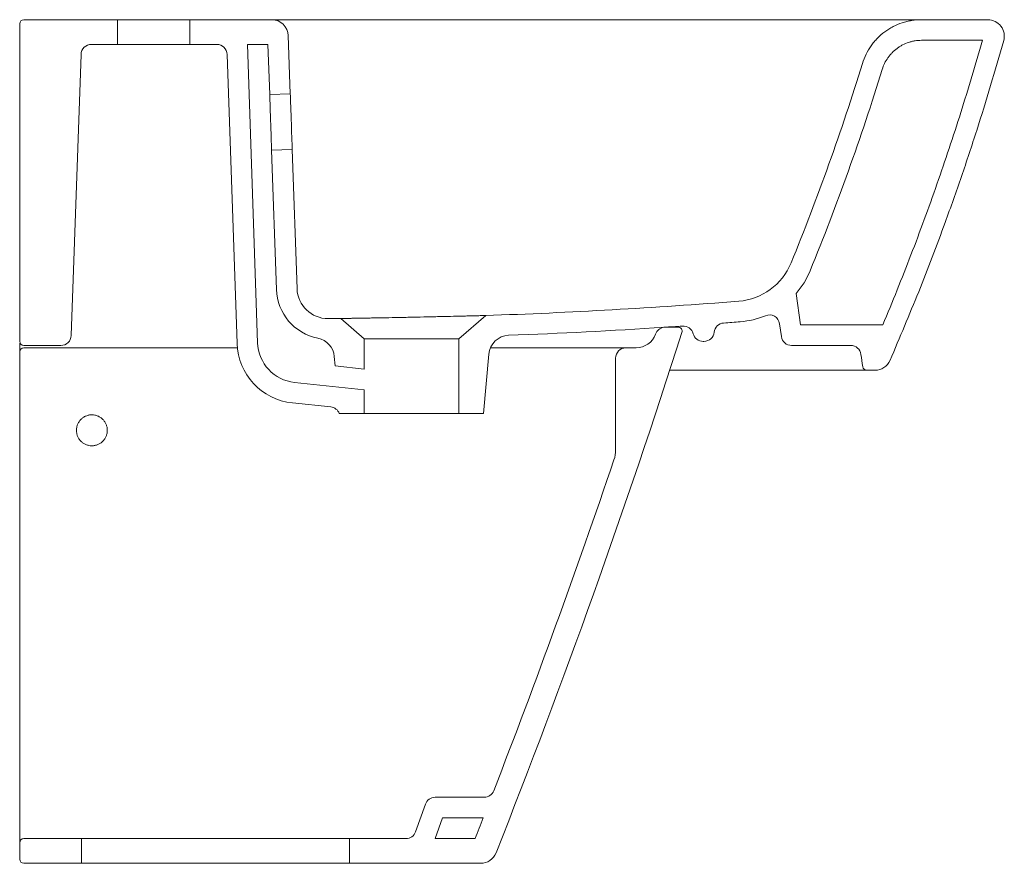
# Model space of a CAD drawing. Header units: millimetres. Extents: x 3522.581 to 3523.059, y 1941.55 to 1941.959.
import ezdxf

# ---------------------------------------------------------------- set-up
doc = ezdxf.new("R2010")
doc.units = ezdxf.units.MM
doc.linetypes.add('SLD-Solid', pattern=[0])
doc.layers.add('SANINDUSA', color=3, linetype='Continuous')

msp = doc.modelspace()

# ---------------------------------------------------------------- linework, layer by layer
at = {"layer": 'SANINDUSA', "linetype": 'SLD-Solid', "lineweight": 15}
for p, q in [((3522.581213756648, 1941.80274507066), (3522.581213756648, 1941.956745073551)), ((3522.628713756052, 1941.958745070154), (3522.583213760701, 1941.958745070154)), ((3522.628713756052, 1941.946745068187), (3522.628713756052, 1941.958745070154)), ((3522.663713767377, 1941.958745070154), (3522.628713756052, 1941.958745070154)), ((3522.663713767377, 1941.958745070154), (3522.663713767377, 1941.946745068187)), ((3522.703484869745, 1941.958745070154), (3522.663713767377, 1941.958745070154)), ((3523.050715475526, 1941.958745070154), (3523.018599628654, 1941.958745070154)), ((3522.712455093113, 1941.92274656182), (3522.711480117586, 1941.951020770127)), ((3523.048075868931, 1941.94874507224), (3523.018599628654, 1941.94874507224)), ((3522.628713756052, 1941.946745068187), (3522.615972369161, 1941.946745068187)), ((3522.628713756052, 1941.946745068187), (3522.663713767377, 1941.946745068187)), ((3522.676779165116, 1941.946745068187), (3522.663713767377, 1941.946745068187)), ((3522.701621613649, 1941.946745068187), (3522.691615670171, 1941.946745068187)), ((3522.696605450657, 1941.802041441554), (3522.691615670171, 1941.946745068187)), ((3522.702461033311, 1941.922401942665), (3522.701621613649, 1941.946745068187)), ((3522.610975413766, 1941.941919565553), (3522.606214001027, 1941.805570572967)), ((3522.686611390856, 1941.801696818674), (3522.681776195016, 1941.941917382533)), ((3522.702461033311, 1941.922401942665), (3522.712455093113, 1941.92274656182)), ((3522.713385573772, 1941.895762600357), (3522.70339151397, 1941.895417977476)), ((3522.705718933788, 1941.827922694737), (3522.70339151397, 1941.895417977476)), ((3522.715712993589, 1941.828267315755), (3522.713385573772, 1941.895762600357)), ((3522.957767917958, 1941.825962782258), (3522.959906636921, 1941.810745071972)), ((3522.748213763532, 1941.803981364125), (3522.736890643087, 1941.813824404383)), ((3522.807213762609, 1941.81528209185), (3522.79421376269, 1941.803981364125)), ((3522.900474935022, 1941.809611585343), (3522.894255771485, 1941.809611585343)), ((3522.949733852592, 1941.811275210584), (3522.950608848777, 1941.805049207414)), ((3522.959906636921, 1941.810745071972), (3522.999792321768, 1941.810745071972)), ((3522.79421376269, 1941.803981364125), (3522.748213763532, 1941.803981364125)), ((3522.748213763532, 1941.7893377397), (3522.748213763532, 1941.803981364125)), ((3522.79421376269, 1941.803981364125), (3522.79421376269, 1941.767745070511)), ((3522.583213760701, 1941.800745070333), (3522.601217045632, 1941.800745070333)), ((3522.87521376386, 1941.799611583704), (3522.880113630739, 1941.799611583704)), ((3522.91266191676, 1941.80274507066), (3522.913054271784, 1941.80274507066)), ((3522.955560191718, 1941.800745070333), (3522.984255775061, 1941.800745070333)), ((3522.734195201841, 1941.790817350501), (3522.733799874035, 1941.795335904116)), ((3522.808734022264, 1941.796551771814), (3522.80621376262, 1941.767745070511)), ((3522.870213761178, 1941.750121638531), (3522.870213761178, 1941.794611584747)), ((3522.734195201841, 1941.790817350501), (3522.748213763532, 1941.7893377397)), ((3522.992027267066, 1941.788745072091), (3522.995980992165, 1941.788745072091)), ((3522.748213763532, 1941.779282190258), (3522.71449429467, 1941.782841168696)), ((3522.748213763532, 1941.767745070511), (3522.748213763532, 1941.779282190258)), ((3522.732068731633, 1941.770930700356), (3522.713444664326, 1941.772896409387)), ((3522.748213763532, 1941.767745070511), (3522.73621376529, 1941.767745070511)), ((3522.748213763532, 1941.767745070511), (3522.79421376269, 1941.767745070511)), ((3522.80621376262, 1941.767745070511), (3522.79421376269, 1941.767745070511)), ((3522.806470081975, 1941.5816115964), (3522.782692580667, 1941.5816115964)), ((3522.77324036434, 1941.564938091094), (3522.777980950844, 1941.578285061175)), ((3522.782670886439, 1941.561611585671), (3522.786222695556, 1941.571611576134)), ((3522.805991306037, 1941.571611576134), (3522.786222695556, 1941.571611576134)), ((3522.61121375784, 1941.561611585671), (3522.583213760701, 1941.561611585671)), ((3522.61121375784, 1941.549611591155), (3522.61121375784, 1941.561611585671)), ((3522.631213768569, 1941.561611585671), (3522.61121375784, 1941.561611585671)), ((3522.631213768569, 1941.561611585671), (3522.721213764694, 1941.561611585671)), ((3522.741213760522, 1941.561611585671), (3522.721213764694, 1941.561611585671)), ((3522.741213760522, 1941.561611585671), (3522.741213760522, 1941.549611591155)), ((3522.768528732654, 1941.561611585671), (3522.741213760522, 1941.561611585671)), ((3522.802058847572, 1941.561611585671), (3522.782670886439, 1941.561611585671)), ((3522.581213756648, 1941.551611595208), (3522.581213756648, 1941.559611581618)), ((3522.61121375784, 1941.549611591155), (3522.583213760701, 1941.549611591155)), ((3522.61121375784, 1941.549611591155), (3522.631213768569, 1941.549611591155)), ((3522.721213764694, 1941.549611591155), (3522.631213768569, 1941.549611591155)), ((3522.721213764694, 1941.549611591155), (3522.741213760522, 1941.549611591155)), ((3522.804779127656, 1941.549611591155), (3522.741213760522, 1941.549611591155))]:
    msp.add_line(p, q, dxfattribs=at)
at = {"layer": 'SANINDUSA', "linetype": 'SLD-Solid', "lineweight": 15, "flags": 128}
for points in [[(3522.702461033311, 1941.922401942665), (3522.702467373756, 1941.922217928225), (3522.702486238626, 1941.921670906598), (3522.702517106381, 1941.920775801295), (3522.702559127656, 1941.919557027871), (3522.702611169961, 1941.918047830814), (3522.702671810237, 1941.916289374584), (3522.702739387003, 1941.914329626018), (3522.702812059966, 1941.912222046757), (3522.702887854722, 1941.91002411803), (3522.70296469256, 1941.907795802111), (3522.703040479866, 1941.905597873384), (3522.703113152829, 1941.903490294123), (3522.703180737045, 1941.901530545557), (3522.70324136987, 1941.899772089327), (3522.703293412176, 1941.89826289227), (3522.703335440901, 1941.89704411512), (3522.703366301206, 1941.896149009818), (3522.703385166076, 1941.895601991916), (3522.70339151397, 1941.895417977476)], [(3522.713385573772, 1941.895762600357), (3522.713379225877, 1941.895946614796), (3522.713360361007, 1941.896493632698), (3522.713329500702, 1941.897388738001), (3522.713287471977, 1941.898607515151), (3522.713235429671, 1941.900116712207), (3522.713174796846, 1941.901875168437), (3522.71310721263, 1941.903834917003), (3522.713034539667, 1941.905942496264), (3522.712958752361, 1941.908140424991), (3522.712881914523, 1941.910368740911), (3522.712806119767, 1941.912566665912), (3522.712733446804, 1941.914674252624), (3522.712665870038, 1941.916633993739), (3522.712605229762, 1941.918392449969), (3522.712553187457, 1941.919901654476), (3522.712511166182, 1941.921120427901), (3522.712480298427, 1941.922015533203), (3522.712461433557, 1941.92256254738), (3522.712455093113, 1941.92274656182)]]:
    msp.add_lwpolyline(points, dxfattribs=at)
at = {"layer": 'SANINDUSA', "linetype": 'SLD-Solid', "lineweight": 15}
for centre, radius, start, end in [((3522.583213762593, 1941.956745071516), 0.002000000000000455, 90, 180), ((3522.703484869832, 1941.950745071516), 0.008000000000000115, 1.974934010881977, 90), ((3523.050715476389, 1941.950745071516), 0.008000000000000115, 344.3651386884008, 90), ((3522.615972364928, 1941.941745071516), 0.00500000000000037, 90, 177.9999999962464), ((3522.67677916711, 1941.941745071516), 0.005000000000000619, 1.974934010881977, 90), ((3522.927520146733, 1941.85213666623), 0.03000000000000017, 274.5483759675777, 337.7180117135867), ((3522.927520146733, 1941.85213666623), 0.03999999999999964, 319.129837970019, 337.7180117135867), ((3522.73070408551, 1941.828784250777), 0.02499999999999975, 181.974934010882, 258.6865781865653), ((3522.73070408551, 1941.828784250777), 0.01499999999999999, 181.974934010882, 270.309834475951), ((3522.716213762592, 1944.508364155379), 2.694619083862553, 271.9353041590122, 274.5483759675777), ((3522.716213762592, 1944.508364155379), 2.694619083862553, 270.309834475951, 270.439657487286), ((3522.927520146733, 1941.85213666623), 0.03999999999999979, 274.5483759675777, 292.557351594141), ((3522.944782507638, 1941.810579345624), 0.005000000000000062, 7.999999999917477, 112.557351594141), ((3522.716213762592, 1944.508364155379), 2.704619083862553, 272.1635424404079, 273.7605257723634), ((3522.89425576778, 1941.804611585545), 0.005000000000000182, 97.53497132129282, 160.5287793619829), ((3522.716213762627, 1944.508364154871), 2.704619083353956, 273.7605257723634, 273.952658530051), ((3522.90047493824, 1941.807611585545), 0.002000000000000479, 342.2573909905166, 90), ((3522.902993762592, 1941.805190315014), 0.005000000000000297, 14.80177147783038, 93.952658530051), ((3522.922993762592, 1941.806646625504), 0.005000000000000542, 94.37668567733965, 173.6936424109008), ((3522.716213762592, 1944.508364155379), 2.704619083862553, 274.3766856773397, 274.5483759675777), ((3522.601217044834, 1941.805745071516), 0.00500000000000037, 270, 357.9999999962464), ((3522.723837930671, 1941.794464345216), 0.0100000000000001, 4.999999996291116, 78.6865781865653), ((3522.818695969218, 1941.795680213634), 0.01000000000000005, 92.1635424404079, 175.0000000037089), ((3522.880113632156, 1941.809611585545), 0.01, 270, 340.5287793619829), ((3522.912661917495, 1941.807745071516), 0.005, 194.8017714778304, 270), ((3522.913054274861, 1941.807745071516), 0.005000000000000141, 270, 353.6936424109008), ((3522.955560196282, 1941.805745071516), 0.004999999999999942, 187.9999999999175, 270), ((3522.583213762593, 1941.802745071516), 0.002000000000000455, 180, 270), ((3522.583213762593, 1941.797611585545), 0.002000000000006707, 90, 180), ((3522.716593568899, 1941.802730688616), 0.03000000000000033, 181.974934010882, 263.9749340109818), ((3522.716593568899, 1941.802730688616), 0.02000000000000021, 181.974934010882, 263.9749340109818), ((3522.875213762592, 1941.794611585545), 0.005, 90, 180), ((3522.984255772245, 1941.795745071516), 0.005, 7.999999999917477, 90), ((3522.992027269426, 1941.790745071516), 0.001999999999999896, 187.9999999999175, 270), ((3522.995980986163, 1941.796745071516), 0.00799999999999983, 270, 336.5026483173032), ((3522.731543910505, 1941.76595831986), 0.005000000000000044, 20.93755968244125, 83.97493401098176), ((3522.855213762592, 1941.750121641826), 0.01500000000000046, 341.2716262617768, 0), ((3522.806470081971, 1941.586611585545), 0.005000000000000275, 270, 338.8122719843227), ((3522.782692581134, 1941.576611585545), 0.005, 90, 160.4459299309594), ((3522.583213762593, 1941.559611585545), 0.002000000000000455, 90, 180), ((3522.768528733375, 1941.566611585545), 0.005, 270, 340.4459299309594), ((3522.583213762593, 1941.551611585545), 0.002000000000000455, 180, 270), ((3522.804779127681, 1941.557611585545), 0.008000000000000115, 270, 338.4175101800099)]:
    msp.add_arc(centre, radius, start, end, dxfattribs=at)
for points, knots in [([(3522.703484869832, 1941.958745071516), (3522.703484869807, 1941.958745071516), (3522.704486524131, 1941.958745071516), (3522.707303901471, 1941.958745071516), (3522.708456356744, 1941.958745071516), (3522.711205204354, 1941.958745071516), (3522.712773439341, 1941.958745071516), (3522.716242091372, 1941.958745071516), (3522.718173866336, 1941.958745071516), (3522.722289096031, 1941.958745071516), (3522.724460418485, 1941.958745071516), (3522.72903874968, 1941.958745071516), (3522.731450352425, 1941.958745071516), (3522.736300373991, 1941.958745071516), (3522.738766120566, 1941.958745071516), (3522.741277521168, 1941.958745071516)], [0, 0, 0, 0, 0.249999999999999, 0.249999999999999, 0.3749999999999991, 0.3749999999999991, 0.4999999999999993, 0.4999999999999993, 0.6249999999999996, 0.6249999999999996, 0.7499999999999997, 0.7499999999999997, 0.8749999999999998, 0.8749999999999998, 1, 1, 1, 1]), ([(3523.018065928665, 1941.958745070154), (3523.018045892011, 1941.958745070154), (3523.017900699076, 1941.958745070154), (3523.016854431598, 1941.958745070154), (3523.014973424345, 1941.958745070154), (3523.012409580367, 1941.958745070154), (3523.009325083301, 1941.958745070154), (3523.006190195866, 1941.958745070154), (3523.003225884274, 1941.958745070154), (3523.000584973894, 1941.958745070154), (3522.997919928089, 1941.958745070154), (3522.995256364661, 1941.958745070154), (3522.992613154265, 1941.958745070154), (3522.989872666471, 1941.958745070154), (3522.987035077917, 1941.958745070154), (3522.984100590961, 1941.958745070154), (3522.981705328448, 1941.958745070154), (3522.979877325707, 1941.958745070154), (3522.978631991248, 1941.958745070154), (3522.977339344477, 1941.958745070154), (3522.975999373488, 1941.958745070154), (3522.97461205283, 1941.958745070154), (3522.97329957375, 1941.958745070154), (3522.971904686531, 1941.958745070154), (3522.97027047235, 1941.958745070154), (3522.968117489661, 1941.958745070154), (3522.966509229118, 1941.958745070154), (3522.965618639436, 1941.958745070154)], [0, 0, 0, 0, 0.01241518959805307, 0.08996501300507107, 0.1650962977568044, 0.2414735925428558, 0.31484641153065, 0.3885280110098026, 0.4354381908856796, 0.4819934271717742, 0.5284746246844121, 0.5692987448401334, 0.6103205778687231, 0.6517215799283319, 0.6936785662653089, 0.7363618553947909, 0.7799322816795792, 0.7970762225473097, 0.8148549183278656, 0.8332750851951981, 0.852343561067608, 0.8720659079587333, 0.8924473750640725, 0.9082877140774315, 0.9314924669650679, 0.9620632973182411, 1, 1, 1, 1]), ([(3522.989923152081, 1941.937561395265), (3522.990394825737, 1941.939095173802), (3522.99098233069, 1941.940570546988), (3522.9923793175, 1941.943409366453), (3522.993188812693, 1941.944772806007), (3522.994344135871, 1941.946404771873), (3522.994582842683, 1941.946728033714), (3522.99507068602, 1941.947361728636), (3522.995320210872, 1941.94767275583), (3522.996085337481, 1941.94858864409), (3522.996617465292, 1941.949176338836), (3522.99827890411, 1941.950871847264), (3522.999472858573, 1941.951912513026), (3523.001396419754, 1941.953335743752), (3523.002062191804, 1941.953788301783), (3523.003416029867, 1941.954631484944), (3523.004106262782, 1941.955023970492), (3523.006216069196, 1941.956115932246), (3523.007674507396, 1941.956730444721), (3523.0099411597, 1941.957479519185), (3523.010712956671, 1941.957700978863), (3523.012267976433, 1941.958080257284), (3523.013049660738, 1941.958238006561), (3523.015407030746, 1941.958617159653), (3523.016994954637, 1941.958745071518), (3523.018599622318, 1941.958745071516)], [0, 0, 0, 0, 0.1250000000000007, 0.1250000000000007, 0.2500000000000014, 0.2500000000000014, 0.2812500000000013, 0.2812500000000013, 0.3125000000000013, 0.3125000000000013, 0.375000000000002, 0.375000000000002, 0.5000000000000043, 0.5000000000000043, 0.5625000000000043, 0.5625000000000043, 0.6250000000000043, 0.6250000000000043, 0.7500000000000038, 0.7500000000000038, 0.8125000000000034, 0.8125000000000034, 0.875000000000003, 0.875000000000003, 1, 1, 1, 1]), ([(3522.999481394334, 1941.934622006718), (3522.99979585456, 1941.93564456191), (3523.000187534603, 1941.936628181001), (3523.001118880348, 1941.938520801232), (3523.001658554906, 1941.939429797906), (3523.00258283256, 1941.940735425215), (3523.002909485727, 1941.941159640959), (3523.003589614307, 1941.94197380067), (3523.003944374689, 1941.942365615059), (3523.005052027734, 1941.943496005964), (3523.005848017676, 1941.944189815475), (3523.007130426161, 1941.945138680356), (3523.00757428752, 1941.945440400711), (3523.008476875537, 1941.946002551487), (3523.008937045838, 1941.946264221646), (3523.010343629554, 1941.946992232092), (3523.011315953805, 1941.947401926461), (3523.012827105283, 1941.947901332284), (3523.013341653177, 1941.948048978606), (3523.014378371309, 1941.948301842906), (3523.014899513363, 1941.948407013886), (3523.016471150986, 1941.948659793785), (3523.017529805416, 1941.948745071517), (3523.018599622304, 1941.948745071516)], [0, 0, 0, 0, 0.1250000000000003, 0.1250000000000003, 0.2500000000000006, 0.2500000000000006, 0.3125000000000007, 0.3125000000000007, 0.3750000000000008, 0.3750000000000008, 0.5000000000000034, 0.5000000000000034, 0.5625000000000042, 0.5625000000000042, 0.6250000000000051, 0.6250000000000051, 0.750000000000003, 0.750000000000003, 0.8125000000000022, 0.8125000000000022, 0.8750000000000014, 0.8750000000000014, 1, 1, 1, 1]), ([(3523.048075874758, 1941.948745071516), (3523.044763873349, 1941.937010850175), (3523.041272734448, 1941.925331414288), (3523.033932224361, 1941.902082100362), (3523.030082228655, 1941.890510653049), (3523.022030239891, 1941.867497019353), (3523.017826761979, 1941.856050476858), (3523.009070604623, 1941.833293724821), (3523.00451847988, 1941.821984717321), (3522.999792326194, 1941.810745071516)], [0, 0, 0, 0, 0.25, 0.25, 0.5, 0.5, 0.75, 0.75, 1, 1, 1, 1]), ([(3523.058419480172, 1941.94858902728), (3523.056339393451, 1941.941309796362), (3523.052178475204, 1941.926748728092), (3523.04532628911, 1941.904781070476), (3523.037989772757, 1941.882656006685), (3523.028722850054, 1941.856515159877), (3523.017393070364, 1941.826711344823), (3523.008010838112, 1941.80461071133), (3523.003317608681, 1941.793555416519)], [0, 0, 0, 0, 0.1379275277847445, 0.2759044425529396, 0.4192197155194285, 0.5625904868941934, 0.7811967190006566, 1, 1, 1, 1]), ([(3522.80721376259, 1941.815282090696), (3522.80721376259, 1941.815282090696), (3522.806985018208, 1941.81527621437), (3522.806309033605, 1941.815258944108), (3522.806027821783, 1941.815251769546), (3522.805350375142, 1941.815234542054), (3522.804959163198, 1941.815224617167), (3522.803635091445, 1941.815191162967), (3522.802552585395, 1941.815163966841), (3522.800624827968, 1941.81511613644), (3522.799928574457, 1941.815098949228), (3522.798463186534, 1941.815063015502), (3522.797691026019, 1941.815044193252), (3522.796069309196, 1941.815004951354), (3522.795219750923, 1941.814984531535), (3522.793886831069, 1941.814952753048), (3522.793432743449, 1941.814941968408), (3522.792504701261, 1941.814920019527), (3522.792029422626, 1941.814908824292), (3522.78962015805, 1941.814852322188), (3522.78759701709, 1941.814805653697), (3522.784423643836, 1941.814733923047), (3522.783342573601, 1941.814709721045), (3522.781685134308, 1941.814673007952), (3522.781125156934, 1941.814660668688), (3522.780003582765, 1941.814636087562), (3522.779441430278, 1941.814623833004), (3522.776623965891, 1941.81456274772), (3522.774348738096, 1941.814514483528), (3522.771478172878, 1941.814454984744), (3522.770902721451, 1941.814443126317), (3522.769749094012, 1941.814419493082), (3522.769169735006, 1941.814407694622), (3522.767445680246, 1941.814372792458), (3522.766310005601, 1941.814350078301), (3522.762942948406, 1941.814283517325), (3522.760751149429, 1941.814241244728), (3522.758079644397, 1941.814190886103), (3522.757548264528, 1941.8141809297), (3522.756504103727, 1941.814161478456), (3522.755989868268, 1941.814151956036), (3522.754470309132, 1941.814123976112), (3522.753488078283, 1941.814106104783), (3522.751584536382, 1941.814071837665), (3522.750663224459, 1941.814055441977), (3522.74932774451, 1941.814031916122), (3522.748890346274, 1941.814024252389), (3522.748031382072, 1941.814009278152), (3522.74761007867, 1941.81400197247), (3522.745566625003, 1941.813966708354), (3522.744112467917, 1941.813942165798), (3522.742196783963, 1941.813910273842), (3522.741602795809, 1941.813900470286), (3522.740780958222, 1941.81388699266), (3522.740519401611, 1941.813882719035), (3522.740024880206, 1941.813874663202), (3522.739791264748, 1941.813870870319), (3522.738690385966, 1941.81385304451), (3522.738022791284, 1941.81384238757), (3522.737344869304, 1941.813831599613), (3522.737173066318, 1941.813828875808), (3522.736946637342, 1941.813825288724), (3522.736890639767, 1941.813824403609), (3522.736890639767, 1941.813824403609)], [0, 0, 0, 0, 0.06249999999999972, 0.06249999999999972, 0.09374999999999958, 0.09374999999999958, 0.1249999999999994, 0.1249999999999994, 0.1874999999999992, 0.1874999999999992, 0.218749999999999, 0.218749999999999, 0.2499999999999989, 0.2499999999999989, 0.2812499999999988, 0.2812499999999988, 0.2968749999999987, 0.2968749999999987, 0.3124999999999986, 0.3124999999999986, 0.3749999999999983, 0.3749999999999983, 0.4062499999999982, 0.4062499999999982, 0.4218749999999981, 0.4218749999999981, 0.4374999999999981, 0.4374999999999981, 0.4999999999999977, 0.4999999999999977, 0.5156249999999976, 0.5156249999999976, 0.5312499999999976, 0.5312499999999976, 0.5624999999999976, 0.5624999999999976, 0.6249999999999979, 0.6249999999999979, 0.6406249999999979, 0.6406249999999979, 0.656249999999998, 0.656249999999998, 0.687499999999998, 0.687499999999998, 0.7187499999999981, 0.7187499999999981, 0.7343749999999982, 0.7343749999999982, 0.7499999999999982, 0.7499999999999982, 0.8124999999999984, 0.8124999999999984, 0.8437499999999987, 0.8437499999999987, 0.8593749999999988, 0.8593749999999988, 0.8749999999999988, 0.8749999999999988, 0.9374999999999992, 0.9374999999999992, 0.9687499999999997, 0.9687499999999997, 1, 1, 1, 1]), ([(3522.686824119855, 1941.799611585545), (3522.657428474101, 1941.799611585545), (3522.628032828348, 1941.799611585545), (3522.598637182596, 1941.799611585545), (3522.593496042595, 1941.799611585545), (3522.588354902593, 1941.799611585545), (3522.583213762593, 1941.799611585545)], [0.1652272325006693, 0.1652272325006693, 0.1652272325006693, 0.1652272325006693, 0.2534277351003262, 0.2534277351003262, 0.2534277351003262, 0.2688535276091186, 0.2688535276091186, 0.2688535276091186, 0.2688535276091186]), ([(3522.86262983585, 1941.799611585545), (3522.861834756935, 1941.799611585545), (3522.861010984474, 1941.799611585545), (3522.859306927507, 1941.799611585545), (3522.858421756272, 1941.799611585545), (3522.855741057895, 1941.799611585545), (3522.853907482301, 1941.799611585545), (3522.852025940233, 1941.799611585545)], [0, 0, 0, 0, 0.2499999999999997, 0.2499999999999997, 0.4999999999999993, 0.4999999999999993, 1, 1, 1, 1]), ([(3522.875213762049, 1941.799611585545), (3522.875213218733, 1941.799611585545), (3522.874935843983, 1941.799611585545), (3522.874202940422, 1941.799611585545), (3522.874037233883, 1941.799611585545), (3522.873674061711, 1941.799611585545), (3522.873476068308, 1941.799611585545), (3522.872836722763, 1941.799611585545), (3522.872351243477, 1941.799611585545), (3522.871526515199, 1941.799611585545), (3522.871235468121, 1941.799611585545), (3522.870619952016, 1941.799611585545), (3522.870295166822, 1941.799611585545), (3522.869285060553, 1941.799611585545), (3522.86855984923, 1941.799611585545), (3522.867018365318, 1941.799611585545), (3522.866203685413, 1941.799611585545), (3522.864912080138, 1941.799611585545), (3522.864468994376, 1941.799611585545), (3522.86356361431, 1941.799611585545), (3522.863101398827, 1941.799611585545), (3522.86262983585, 1941.799611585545)], [0, 0, 0, 0, 0.2500000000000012, 0.2500000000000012, 0.3125000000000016, 0.3125000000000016, 0.3750000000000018, 0.3750000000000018, 0.5000000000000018, 0.5000000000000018, 0.5625000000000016, 0.5625000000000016, 0.6250000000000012, 0.6250000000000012, 0.7500000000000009, 0.7500000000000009, 0.8750000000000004, 0.8750000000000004, 0.9375000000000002, 0.9375000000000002, 1, 1, 1, 1]), ([(3522.581213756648, 1941.794871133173), (3522.581213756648, 1941.760661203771), (3522.581213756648, 1941.70541203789), (3522.581213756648, 1941.629123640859), (3522.581213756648, 1941.587045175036), (3522.581213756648, 1941.566005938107)], [0, 0, 0, 0, 0.4484289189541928, 0.7242144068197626, 0.9999999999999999, 0.9999999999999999, 0.9999999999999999, 0.9999999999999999]), ([(3522.581213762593, 1941.797611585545), (3522.581213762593, 1941.797611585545), (3522.581213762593, 1941.797594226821), (3522.581213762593, 1941.797526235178), (3522.581213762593, 1941.797475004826), (3522.581213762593, 1941.797340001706), (3522.581213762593, 1941.797257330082), (3522.581213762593, 1941.797062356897), (3522.581213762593, 1941.796948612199), (3522.581213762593, 1941.796697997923), (3522.581213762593, 1941.796561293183), (3522.581213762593, 1941.796265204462), (3522.581213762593, 1941.796104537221), (3522.581213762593, 1941.79577279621), (3522.581213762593, 1941.795600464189), (3522.581213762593, 1941.795242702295), (3522.581213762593, 1941.795057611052), (3522.581213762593, 1941.794871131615)], [0, 0, 0, 0, 0.125, 0.125, 0.25, 0.25, 0.375, 0.375, 0.5, 0.5, 0.625, 0.625, 0.75, 0.75, 0.875, 0.875, 1, 1, 1, 1]), ([(3522.896399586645, 1941.788745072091), (3522.899702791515, 1941.788745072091), (3522.906907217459, 1941.788745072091), (3522.918012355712, 1941.788745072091), (3522.929709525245, 1941.788745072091), (3522.939543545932, 1941.788745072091), (3522.947464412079, 1941.788745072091), (3522.953526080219, 1941.788745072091), (3522.959503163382, 1941.788745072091), (3522.965275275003, 1941.788745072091), (3522.970428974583, 1941.788745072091), (3522.974921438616, 1941.788745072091), (3522.978782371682, 1941.788745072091), (3522.982153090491, 1941.788745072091), (3522.984968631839, 1941.788745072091), (3522.987202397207, 1941.788745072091), (3522.988843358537, 1941.788745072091), (3522.989773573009, 1941.788745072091), (3522.990153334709, 1941.788745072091), (3522.990229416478, 1941.788745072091), (3522.990641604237, 1941.788745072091), (3522.991909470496, 1941.788745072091), (3522.991991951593, 1941.788745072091), (3522.992027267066, 1941.788745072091)], [0, 0, 0, 0, 0.03328132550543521, 0.07258794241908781, 0.1118938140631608, 0.1511685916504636, 0.1715883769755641, 0.1920086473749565, 0.2138474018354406, 0.2357749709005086, 0.2576148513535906, 0.2770395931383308, 0.2965254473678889, 0.3159505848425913, 0.335532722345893, 0.3551772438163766, 0.374759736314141, 0.3944783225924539, 0.4142592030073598, 0.4341164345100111, 0.4539392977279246, 0.7661962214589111, 1, 1, 1, 1]), ([(3522.608713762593, 1941.759611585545), (3522.608713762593, 1941.759117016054), (3522.608762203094, 1941.758630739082), (3522.608904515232, 1941.757913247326), (3522.608963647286, 1941.757676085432), (3522.609105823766, 1941.757205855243), (3522.609189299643, 1941.756972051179), (3522.609470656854, 1941.756291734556), (3522.609700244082, 1941.755861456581), (3522.610242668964, 1941.755047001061), (3522.610558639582, 1941.754660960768), (3522.611249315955, 1941.753968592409), (3522.611626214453, 1941.75365783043), (3522.612240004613, 1941.753246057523), (3522.61245306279, 1941.753117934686), (3522.612886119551, 1941.75288572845), (3522.613328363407, 1941.752675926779), (3522.613788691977, 1941.752510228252), (3522.614258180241, 1941.752366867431), (3522.61449862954, 1941.75230614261), (3522.615226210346, 1941.752160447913), (3522.61571369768, 1941.75211225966), (3522.616448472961, 1941.752111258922), (3522.616693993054, 1941.752122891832), (3522.617186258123, 1941.752170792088), (3522.617432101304, 1941.752207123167), (3522.618155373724, 1941.75235060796), (3522.618623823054, 1941.752492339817), (3522.619305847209, 1941.752774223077), (3522.619530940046, 1941.752880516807), (3522.619966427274, 1941.753113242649), (3522.620176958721, 1941.753239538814), (3522.620787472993, 1941.753647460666), (3522.621166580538, 1941.753957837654), (3522.621867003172, 1941.754658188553), (3522.622178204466, 1941.755038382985), (3522.622585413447, 1941.755647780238), (3522.6227113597, 1941.755857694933), (3522.622943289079, 1941.756291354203), (3522.623049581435, 1941.756516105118), (3522.623331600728, 1941.757197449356), (3522.623473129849, 1941.757664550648), (3522.6236645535, 1941.758624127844), (3522.623713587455, 1941.759120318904), (3522.623713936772, 1941.760097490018), (3522.623666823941, 1941.760582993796), (3522.623523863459, 1941.761306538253), (3522.623463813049, 1941.761547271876), (3522.623321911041, 1941.762016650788), (3522.623239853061, 1941.762246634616), (3522.622960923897, 1941.762922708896), (3522.622730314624, 1941.763356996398), (3522.622183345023, 1941.764178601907), (3522.62187375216, 1941.764556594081), (3522.621356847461, 1941.765075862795), (3522.621175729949, 1941.765240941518), (3522.620795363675, 1941.765554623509), (3522.620596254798, 1941.765702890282), (3522.619984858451, 1941.766113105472), (3522.619554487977, 1941.766344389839), (3522.618874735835, 1941.766627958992), (3522.618641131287, 1941.766712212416), (3522.618168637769, 1941.766856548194), (3522.617930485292, 1941.766916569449), (3522.617210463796, 1941.767061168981), (3522.616723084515, 1941.767110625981), (3522.615980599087, 1941.767112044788), (3522.615732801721, 1941.767100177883), (3522.615243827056, 1941.767052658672), (3522.614759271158, 1941.766981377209), (3522.614283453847, 1941.766863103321), (3522.613812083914, 1941.766720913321), (3522.613577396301, 1941.766637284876), (3522.612893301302, 1941.766354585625), (3522.612461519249, 1941.766123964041), (3522.611645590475, 1941.765580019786), (3522.611258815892, 1941.765263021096), (3522.610565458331, 1941.764570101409), (3522.610254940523, 1941.764192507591), (3522.609844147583, 1941.763578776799), (3522.609716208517, 1941.763365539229), (3522.60948442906, 1941.762932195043), (3522.609379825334, 1941.76271108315), (3522.609099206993, 1941.762034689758), (3522.60895575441, 1941.761564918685), (3522.608762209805, 1941.760595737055), (3522.608713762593, 1941.760106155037), (3522.608713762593, 1941.759611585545)], [0, 0, 0, 0, 0.03125000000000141, 0.03125000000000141, 0.04687500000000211, 0.04687500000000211, 0.06250000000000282, 0.06250000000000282, 0.09375000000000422, 0.09375000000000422, 0.1250000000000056, 0.1250000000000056, 0.156250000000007, 0.156250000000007, 0.1718750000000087, 0.1718750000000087, 0.1875000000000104, 0.2031250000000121, 0.2031250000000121, 0.2187500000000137, 0.2187500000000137, 0.2500000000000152, 0.2500000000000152, 0.265625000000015, 0.265625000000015, 0.2812500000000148, 0.2812500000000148, 0.3125000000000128, 0.3125000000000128, 0.3281250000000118, 0.3281250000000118, 0.3437500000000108, 0.3437500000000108, 0.3750000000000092, 0.3750000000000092, 0.4062500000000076, 0.4062500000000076, 0.4218750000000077, 0.4218750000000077, 0.4375000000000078, 0.4375000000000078, 0.468750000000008, 0.468750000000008, 0.5000000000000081, 0.5000000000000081, 0.5312500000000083, 0.5312500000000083, 0.546875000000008, 0.546875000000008, 0.5625000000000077, 0.5625000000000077, 0.593750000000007, 0.593750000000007, 0.6250000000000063, 0.6250000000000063, 0.640625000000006, 0.640625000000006, 0.6562500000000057, 0.6562500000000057, 0.6875000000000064, 0.6875000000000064, 0.703125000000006, 0.703125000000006, 0.7187500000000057, 0.7187500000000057, 0.7500000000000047, 0.7500000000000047, 0.7656250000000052, 0.7656250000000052, 0.7812500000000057, 0.7968750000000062, 0.7968750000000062, 0.8125000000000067, 0.8125000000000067, 0.843750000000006, 0.843750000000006, 0.8750000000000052, 0.8750000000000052, 0.9062500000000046, 0.9062500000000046, 0.9218750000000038, 0.9218750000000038, 0.9375000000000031, 0.9375000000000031, 0.9687500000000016, 0.9687500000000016, 1, 1, 1, 1]), ([(3522.581213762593, 1941.566005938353), (3522.581213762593, 1941.56557081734), (3522.581213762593, 1941.56513893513), (3522.581213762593, 1941.564304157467), (3522.581213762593, 1941.563902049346), (3522.581213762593, 1941.563127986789), (3522.581213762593, 1941.562753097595), (3522.581213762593, 1941.562062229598), (3522.581213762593, 1941.561743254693), (3522.581213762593, 1941.56130468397), (3522.581213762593, 1941.561164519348), (3522.581213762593, 1941.56090179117), (3522.581213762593, 1941.560779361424), (3522.581213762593, 1941.560438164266), (3522.581213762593, 1941.560245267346), (3522.581213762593, 1941.560009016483), (3522.581213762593, 1941.559939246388), (3522.581213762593, 1941.55982050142), (3522.581213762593, 1941.559771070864), (3522.581213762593, 1941.559652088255), (3522.581213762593, 1941.559611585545), (3522.581213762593, 1941.559611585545)], [0, 0, 0, 0, 0.124999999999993, 0.124999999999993, 0.2499999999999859, 0.2499999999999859, 0.3749999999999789, 0.3749999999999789, 0.4999999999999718, 0.4999999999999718, 0.5624999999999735, 0.5624999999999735, 0.6249999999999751, 0.6249999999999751, 0.7499999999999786, 0.7499999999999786, 0.8124999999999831, 0.8124999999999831, 0.8749999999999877, 0.8749999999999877, 1, 1, 1, 1])]:
    msp.add_open_spline(points, degree=3, knots=knots, dxfattribs=at)
for points in [[(3522.741277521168, 1941.958745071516), (3522.816057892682, 1941.958745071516), (3522.890838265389, 1941.958745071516), (3522.965618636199, 1941.958745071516)], [(3522.989922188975, 1941.937563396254), (3522.979838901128, 1941.904785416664), (3522.968284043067, 1941.87249721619), (3522.955280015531, 1941.840761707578)], [(3522.999480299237, 1941.934623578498), (3522.989308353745, 1941.901557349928), (3522.977651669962, 1941.86898459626), (3522.96453330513, 1941.836970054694)], [(3522.902379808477, 1941.807002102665), (3522.875096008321, 1941.721729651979), (3522.845147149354, 1941.637912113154), (3522.812218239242, 1941.554668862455)], [(3522.581213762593, 1941.801837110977), (3522.581213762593, 1941.800486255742), (3522.581213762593, 1941.799135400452), (3522.581213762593, 1941.797784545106)], [(3522.852025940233, 1941.799611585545), (3522.837882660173, 1941.799611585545), (3522.823739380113, 1941.799611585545), (3522.809596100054, 1941.799611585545)], [(3522.989207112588, 1941.796440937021), (3522.989486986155, 1941.794449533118), (3522.989766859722, 1941.792458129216), (3522.990046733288, 1941.790466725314)], [(3522.86941953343, 1941.745305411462), (3522.851141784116, 1941.691394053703), (3522.831706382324, 1941.6378818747), (3522.811132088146, 1941.584804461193)], [(3522.805964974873, 1941.571608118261), (3522.804663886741, 1941.568274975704), (3522.803358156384, 1941.564942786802), (3522.802047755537, 1941.56161149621)]]:
    msp.add_open_spline(points, degree=3, dxfattribs=at)

doc.saveas('drawing.dxf')
